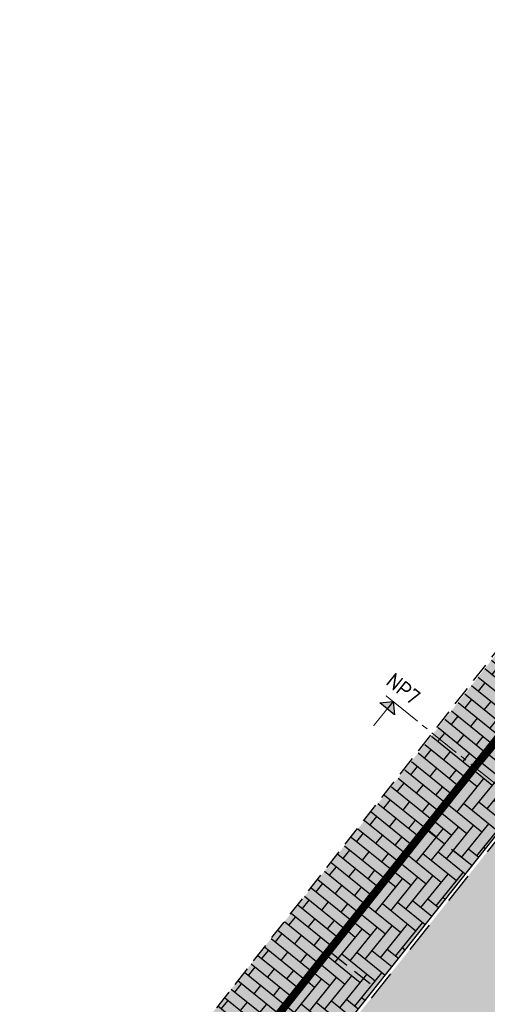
# Model space of a CAD drawing. Header units: metres. Extents: x 183890 to 185675, y 327401 to 328446.
# Tile 11 of 69: x 184137 to 184152, y 327732 to 327763. Entities that reach past the tile are written whole.
import ezdxf
from ezdxf.enums import TextEntityAlignment as Align

# ---------------------------------------------------------------- set-up
doc = ezdxf.new("R2010")
doc.units = ezdxf.units.M
doc.header["$LTSCALE"] = 0.2
for name, pattern in [('DASHED', [200, 100, -100]), ('HIDDEN', [9.524999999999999, 6.35, -3.175]), ('HIDDEN2', [4.762499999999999, 3.175, -1.5875]), ('VH-GELEIDEBAND_50X200', [8, 4, -2, 0, -2]), ('XX-CENTER', [8, 5, -1, 1, -1])]:
    doc.linetypes.add(name, pattern=pattern)
for name, color, linetype, lineweight in [('N-WE-VH-KANTOPSLUITING_GELEIDEBAND_50X200-G', 1, 'VH-GELEIDEBAND_50X200', 35), ('X-XX-AL-T25', 7, 'Continuous', 25), ('X-XX-AL-VERWIJZING_DOORSNEDE-G', 7, 'XX-CENTER', 18)]:
    doc.layers.add(name, color=color, linetype=linetype, lineweight=lineweight)
for name, color, linetype in [('O_WEGEN_A_BSS', 41, 'Continuous'), ('O_WEGEN_A_TROTTOIR', 252, 'Continuous'), ('O_WEGEN_L_1STREK BSS', 3, 'Continuous'), ('O_WEGEN_L_2STREK', 3, 'Continuous'), ('O_WEGEN_L_OB 60x200', 2, 'HIDDEN'), ('O_WEGEN_L_P-VAK', 6, 'HIDDEN2')]:
    doc.layers.add(name, color=color, linetype=linetype)
doc.styles.add('NLCS-ISO', font='NLCS-ISO.ttf')
doc.styles.get("Standard").update_dxf_attribs({"font": 'arial.ttf'})

# ---------------------------------------------------------------- blocks, each defined once
blk = doc.blocks.new('pijldrsn')
at = {"linetype": 'Continuous'}
blk.add_hatch(color=256, dxfattribs=at).paths.add_polyline_path([(-2.99999997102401, -2.999999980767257), (2.897598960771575e-08, 1.923274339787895e-08), (3.00000002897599, -2.999999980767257)])
for p, q in [((-2.99999997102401, -2.999999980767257), (2.897598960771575e-08, 1.923274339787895e-08)), ((2.897598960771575e-08, 1.923274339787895e-08), (3.00000002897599, -2.999999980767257)), ((2.897598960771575e-08, 1.923274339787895e-08), (2.897598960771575e-08, -2.999999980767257)), ((2.897598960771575e-08, 1.923274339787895e-08), (2.897598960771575e-08, 1.923274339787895e-08)), ((2.897598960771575e-08, 1.923274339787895e-08), (2.897598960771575e-08, 1.923274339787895e-08)), ((2.897598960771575e-08, 1.923274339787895e-08), (2.897598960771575e-08, 1.923274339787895e-08)), ((3.00000002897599, -2.999999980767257), (-2.99999997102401, -2.999999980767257))]:
    blk.add_line(p, q, dxfattribs=at)
at = {"linetype": 'Continuous', "const_width": 0.35}
for points in [[(-2.99999997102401, 1.923274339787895e-08), (3.00000002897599, 1.923274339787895e-08)], [(2.897598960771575e-08, 1.923274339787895e-08), (2.897598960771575e-08, -9.999999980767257)]]:
    blk.add_lwpolyline(points, dxfattribs=at)
at = {"flags": 11}
for tag, p in [('TEXTAT', (0, -65)), ('TEXTHG', (0.02287704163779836, -71.78196205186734))]:
    blk.add_attdef(tag, text='', height=5, dxfattribs=at).set_placement(p, align=Align.TOP_CENTER)

msp = doc.modelspace()

# ---------------------------------------------------------------- hatches: boundary and pattern name
at = {"layer": 'O_WEGEN_A_BSS'}
h = msp.add_hatch(dxfattribs=at)
h.set_pattern_fill('AVH-BSS_KEIFORMAAT_ELLEBOOG', color=252, scale=5, angle=87, pattern_type=2)
h.set_pattern_definition([(87, (184447.3130697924, 327470.7062166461), (-0.4968041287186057, 0.5517568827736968), [1.575, -0.5249999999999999]), (357, (184446.2645087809, 327470.7611694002), (-0.4968041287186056, 0.5517568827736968), [1.575, -0.5249999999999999])])
edge = h.paths.add_edge_path()
edge.add_line((184159.8005742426, 327738.9262330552), (184142.3748351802, 327716.9563285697))
edge.add_line((184142.3748351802, 327716.9563285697), (184139.8281472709, 327715.3565856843))
edge.add_line((184139.8281472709, 327715.3565856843), (184138.4396997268, 327713.6292467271))
edge.add_line((184138.4396997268, 327713.6292467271), (184127.7993180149, 327700.234466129))
edge.add_arc((184131.7966119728, 327697.0591447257), 5.104999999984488, 141.5375039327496, 220.8938671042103)
edge.add_line((184127.9376222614, 327693.7171059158), (184117.9428753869, 327704.7497823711))
edge.add_arc((184121.7267237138, 327708.1766638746), 5.104999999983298, 222.1658889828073, 321.5375039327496)
edge.add_line((184125.7240176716, 327705.0013424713), (184134.8538824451, 327716.4945895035))
edge.add_line((184134.8538824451, 327716.4945895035), (184138.1638033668, 327720.6123938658))
edge.add_line((184138.1638033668, 327720.6123938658), (184141.6088992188, 327723.3769198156))
edge.add_line((184141.6088992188, 327723.3769198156), (184156.2044428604, 327741.7785898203))
edge.add_line((184156.2044428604, 327741.7785898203), (184171.1251983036, 327760.6002360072))
edge.add_line((184171.1251983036, 327760.6002360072), (184171.2384442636, 327760.7434656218))
edge.add_arc((184170.3868350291, 327761.4475868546), 1.104999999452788, 320.4156291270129, 379.0748317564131)
edge.add_line((184171.4311623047, 327761.8087039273), (184170.1212257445, 327766.2141266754))
edge.add_line((184170.1212257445, 327766.2141266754), (184173.2700674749, 327767.2252938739))
edge.add_line((184173.2700674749, 327767.2252938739), (184173.5712233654, 327766.4024225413))
edge.add_arc((184174.6042158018, 327766.7804789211), 1.099999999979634, 200.1017036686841, 321.6602070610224)
edge.add_line((184175.4669961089, 327766.0981226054), (184182.275286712, 327774.6985545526))
edge.add_line((184182.275286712, 327774.6985545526), (184200.9595801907, 327798.2882535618))
edge.add_line((184200.9595801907, 327798.2882535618), (184208.6314484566, 327792.3820498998))
edge.add_line((184208.6314484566, 327792.3820498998), (184205.075, 327788.354))
edge.add_line((184205.075, 327788.354), (184203.54, 327788.874))
edge.add_line((184203.54, 327788.874), (184202.799, 327788.988))
edge.add_line((184202.799, 327788.988), (184201.993, 327789.033))
edge.add_line((184201.993, 327789.033), (184201.226, 327788.983))
edge.add_line((184201.226, 327788.983), (184198.8008638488, 327788.170159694))
edge.add_line((184198.8008638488, 327788.170159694), (184185.8754336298, 327771.851267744))
edge.add_line((184185.8754336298, 327771.851267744), (184174.7237144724, 327757.7508872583))
edge.add_line((184174.7237144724, 327757.7508872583), (184159.8024937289, 327738.9286530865))
edge.add_line((184159.8024937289, 327738.9286530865), (184159.8005742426, 327738.9262330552))
h = msp.add_hatch(dxfattribs=at)
h.set_pattern_fill('AVH-BSS_DIKFORMAAT_HALFST', color=252, scale=5, angle=51, style=0, pattern_type=2)
h.set_pattern_definition([(51, (0, 0), (0.2491735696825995, 1.130019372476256), [0.345, -0.345]), (141, (0, 0), (-0.217115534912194, -0.268115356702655), [])])
h.paths.add_polyline_path([(184158.167787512, 327750.2682143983), (184159.4468545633, 327749.2571795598), (184143.1190100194, 327728.6714799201), (184141.8750200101, 327729.658168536), (184158.1564985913, 327750.2338257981), (184158.1775692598, 327750.2604824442)])
for color, points in [(256, [(184158.167787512, 327750.2682143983), (184159.4468545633, 327749.2571795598), (184143.1190100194, 327728.6714799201), (184141.8750200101, 327729.658168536), (184158.1564985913, 327750.2338257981), (184158.1775692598, 327750.2604824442)]), (254, [(184143.2772974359, 327728.5459319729), (184144.6875513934, 327727.4273687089), (184147.3043423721, 327730.7265485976), (184149.7428001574, 327733.7966289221), (184152.8489098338, 327737.7148023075), (184155.9549636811, 327741.6330199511), (184159.0611291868, 327745.5511490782), (184161.0273668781, 327748.0314424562), (184159.6049058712, 327749.1346057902), (184148.332258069, 327734.9148281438), (184145.9131298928, 327731.8691188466)])]:
    msp.add_hatch(color=color, dxfattribs=at).paths.add_polyline_path(points)
h = msp.add_hatch(dxfattribs=at)
h.set_pattern_fill('AVH-BSS_DIKFORMAAT_ELLEBOOG', color=252, scale=5, angle=141, style=0, pattern_type=2)
h.set_pattern_definition([(141, (0, 0), (-0.4852308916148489, -0.05099982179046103), [1.38, -0.6900000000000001]), (50.99999999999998, (-0.6513466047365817, -0.8043460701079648), (-0.4852308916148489, -0.050999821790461), [1.38, -0.6900000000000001])])
h.paths.add_polyline_path([(184143.2772974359, 327728.5459319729), (184144.6875513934, 327727.4273687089), (184147.3043423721, 327730.7265485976), (184149.7428001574, 327733.7966289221), (184152.8489098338, 327737.7148023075), (184155.9549636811, 327741.6330199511), (184159.0611291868, 327745.5511490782), (184161.0273668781, 327748.0314424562), (184159.6049058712, 327749.1346057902), (184148.332258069, 327734.9148281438), (184145.9131298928, 327731.8691188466)])
at = {"layer": 'O_WEGEN_A_TROTTOIR'}
h = msp.add_hatch(dxfattribs=at)
h.set_pattern_fill('ANSI37', color=256, scale=0.1, style=0)
h.set_pattern_definition([(82.34754323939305, (184037.0400008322, 327702.9326401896), (-0.3146723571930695, 0.04227951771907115), []), (172.3475432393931, (184037.0400008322, 327702.9326401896), (-0.04227951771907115, -0.3146723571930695), [])])
edge = h.paths.add_edge_path()
edge.add_line((184170.9238634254, 327916.7893261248), (184168.1620519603, 327914.0683892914))
edge.add_line((184168.1620519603, 327914.0683892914), (184184.4543829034, 327898.6707699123))
edge.add_line((184184.4543829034, 327898.6707699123), (184178.2445199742, 327892.0179112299))
edge.add_line((184178.2445199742, 327892.0179112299), (184159.7736778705, 327870.5080951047))
edge.add_line((184159.7736778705, 327870.5080951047), (184152.0655389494, 327861.3893509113))
edge.add_line((184152.0655389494, 327861.3893509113), (184143.1366759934, 327850.8200929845))
edge.add_line((184143.1366759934, 327850.8200929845), (184133.1612139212, 327839.0938221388))
edge.add_line((184133.1612139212, 327839.0938221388), (184128.0533838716, 327832.9952355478))
edge.add_line((184128.0533838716, 327832.9952355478), (184120.9878794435, 327824.5601401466))
edge.add_line((184120.9878794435, 327824.5601401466), (184113.5270943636, 327816.6307289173))
edge.add_line((184113.5270943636, 327816.6307289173), (184112.2763495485, 327815.3402812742))
edge.add_line((184112.2763495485, 327815.3402812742), (184109.3260929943, 327812.0411351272))
edge.add_line((184109.3260929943, 327812.0411351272), (184106.3758364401, 327808.7419889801))
edge.add_line((184106.3758364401, 327808.7419889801), (184101.8911135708, 327803.6371200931))
edge.add_line((184101.8911135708, 327803.6371200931), (184098.0173604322, 327799.2126215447))
edge.add_line((184098.0173604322, 327799.2126215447), (184094.48503175, 327795.1520159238))
edge.add_line((184094.48503175, 327795.1520159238), (184089.8638483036, 327789.8397120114))
edge.add_line((184089.8638483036, 327789.8397120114), (184080.5068335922, 327778.9974336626))
edge.add_line((184080.5068335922, 327778.9974336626), (184072.106946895, 327769.2694053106))
edge.add_line((184072.106946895, 327769.2694053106), (184069.467163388, 327766.0384463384))
edge.add_line((184069.467163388, 327766.0384463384), (184065.8851491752, 327762.2204311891))
edge.add_line((184065.8851491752, 327762.2204311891), (184062.7716076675, 327758.4149915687))
edge.add_line((184062.7716076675, 327758.4149915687), (184057.0538201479, 327752.0181105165))
edge.add_line((184057.0538201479, 327752.0181105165), (184050.045833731, 327744.1098007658))
edge.add_line((184050.045833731, 327744.1098007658), (184035.7609510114, 327727.9897242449))
edge.add_line((184035.7609510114, 327727.9897242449), (184036.8335170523, 327727.0334077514))
edge.add_line((184036.8335170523, 327727.0334077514), (184058.029058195, 327750.8204988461))
edge.add_line((184058.029058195, 327750.8204988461), (184057.9320264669, 327750.9070138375))
edge.add_line((184057.9320264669, 327750.9070138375), (184061.6597104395, 327755.0878339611))
edge.add_line((184061.6597104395, 327755.0878339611), (184061.7567421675, 327755.0013189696))
edge.add_line((184061.7567421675, 327755.0013189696), (184064.6591675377, 327758.271287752))
edge.add_line((184064.6591675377, 327758.271287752), (184064.5614555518, 327758.3570337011))
edge.add_line((184064.5614555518, 327758.3570337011), (184067.5295845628, 327761.7393716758))
edge.add_line((184067.5295845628, 327761.7393716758), (184067.6272965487, 327761.6536257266))
edge.add_line((184067.6272965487, 327761.6536257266), (184078.2062547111, 327773.7089008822))
edge.add_line((184078.2062547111, 327773.7089008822), (184078.3605611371, 327773.884741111))
edge.add_line((184078.3605611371, 327773.884741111), (184078.2628491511, 327773.9704870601))
edge.add_line((184078.2628491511, 327773.9704870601), (184081.8905623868, 327778.1044556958))
edge.add_line((184081.8905623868, 327778.1044556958), (184081.9882743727, 327778.0187097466))
edge.add_line((184081.9882743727, 327778.0187097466), (184084.8403826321, 327781.2688360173))
edge.add_line((184084.8403826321, 327781.2688360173), (184084.7426706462, 327781.3545819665))
edge.add_line((184084.7426706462, 327781.3545819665), (184088.3703838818, 327785.4885506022))
edge.add_line((184088.3703838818, 327785.4885506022), (184088.4680958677, 327785.4028046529))
edge.add_line((184088.4680958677, 327785.4028046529), (184089.3183356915, 327786.3716973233))
edge.add_line((184089.3183356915, 327786.3716973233), (184095.9005945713, 327793.8725249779))
edge.add_line((184095.9005945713, 327793.8725249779), (184100.9782996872, 327799.6588350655))
edge.add_line((184100.9782996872, 327799.6588350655), (184100.8805877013, 327799.7445810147))
edge.add_line((184100.8805877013, 327799.7445810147), (184105.5641314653, 327805.080724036))
edge.add_line((184105.5641314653, 327805.080724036), (184105.6613478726, 327804.9954129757))
edge.add_line((184105.6613478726, 327804.9954129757), (184112.2618930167, 327812.5170787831))
edge.add_arc((184105.115673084, 327818.961162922), 9.62261293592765, 317.957526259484, 319.5061315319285)
edge.add_arc((184109.2123159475, 327809.1404734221), 4.809926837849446, 47.95752626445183, 49.50613153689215)
edge.add_arc((184002.5161160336, 327911.6051224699), 147.726548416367, 318.0216747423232, 319.5702800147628)
edge.add_arc((184118.1718452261, 327819.3879406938), 4.809926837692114, 228.1998395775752, 229.7484448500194)
edge.add_arc((183832.8490808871, 328064.2733510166), 376.0658423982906, 318.6285075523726, 320.2015190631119)
edge.add_line((184121.7806535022, 327823.5576179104), (184121.6817121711, 327823.6419423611))
edge.add_line((184121.6817121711, 327823.6419423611), (184124.4141967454, 327826.8480784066))
edge.add_line((184124.4141967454, 327826.8480784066), (184124.5131380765, 327826.7637539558))
edge.add_line((184124.5131380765, 327826.7637539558), (184132.9956939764, 327836.7166841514))
edge.add_line((184132.9956939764, 327836.7166841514), (184132.8967526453, 327836.8010086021))
edge.add_line((184132.8967526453, 327836.8010086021), (184136.4643479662, 327840.9870142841))
edge.add_line((184136.4643479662, 327840.9870142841), (184136.5632892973, 327840.9026898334))
edge.add_line((184136.5632892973, 327840.9026898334), (184141.6614680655, 327846.884591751))
edge.add_line((184141.6614680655, 327846.884591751), (184141.5625267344, 327846.9689162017))
edge.add_line((184141.5625267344, 327846.9689162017), (184144.2882409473, 327850.167108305))
edge.add_line((184144.2882409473, 327850.167108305), (184144.3871822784, 327850.0827838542))
edge.add_line((184144.3871822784, 327850.0827838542), (184153.0703731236, 327860.271127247))
edge.add_line((184153.0703731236, 327860.271127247), (184152.9714317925, 327860.3554516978))
edge.add_line((184152.9714317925, 327860.3554516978), (184155.8903550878, 327863.7803439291))
edge.add_line((184155.8903550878, 327863.7803439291), (184155.9892964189, 327863.6960194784))
edge.add_line((184155.9892964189, 327863.6960194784), (184160.7856252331, 327869.3237484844))
edge.add_line((184160.7856252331, 327869.3237484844), (184160.686683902, 327869.4080729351))
edge.add_line((184160.686683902, 327869.4080729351), (184164.2304259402, 327873.5660905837))
edge.add_line((184164.2304259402, 327873.5660905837), (184164.3293672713, 327873.481766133))
edge.add_line((184164.3293672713, 327873.481766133), (184168.6163719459, 327878.5118842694))
edge.add_line((184168.6163719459, 327878.5118842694), (184168.5174306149, 327878.5962087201))
edge.add_line((184168.5174306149, 327878.5962087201), (184170.1390546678, 327880.4989266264))
edge.add_line((184170.1390546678, 327880.4989266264), (184170.2379959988, 327880.4146021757))
edge.add_line((184170.2379959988, 327880.4146021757), (184184.8263917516, 327897.5317643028))
edge.add_line((184184.8263917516, 327897.5317643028), (184186.0060768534, 327896.52635739))
edge.add_line((184186.0060768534, 327896.52635739), (184174.7037869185, 327883.2649177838))
edge.add_line((184174.7037869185, 327883.2649177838), (184164.7147772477, 327871.5444036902))
edge.add_line((184164.7147772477, 327871.5444036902), (184157.281196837, 327862.8222793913))
edge.add_line((184157.281196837, 327862.8222793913), (184152.7911996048, 327857.5539817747))
edge.add_line((184152.7911996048, 327857.5539817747), (184143.0009307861, 327846.0666584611))
edge.add_line((184143.0009307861, 327846.0666584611), (184132.3446379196, 327833.5631936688))
edge.add_line((184132.3446379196, 327833.5631936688), (184123.0009470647, 327822.5998585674))
edge.add_line((184123.0009470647, 327822.5998585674), (184116.0522002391, 327814.491513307))
edge.add_line((184116.0522002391, 327814.491513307), (184110.7072732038, 327808.3955431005))
edge.add_line((184110.7072732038, 327808.3955431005), (184097.0656220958, 327792.8501694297))
edge.add_line((184097.0656220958, 327792.8501694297), (184068.6274280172, 327760.4433625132))
edge.add_line((184068.6274280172, 327760.4433625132), (184065.6131281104, 327757.0084103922))
edge.add_line((184065.6131281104, 327757.0084103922), (184063.126618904, 327754.2086414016))
edge.add_line((184063.126618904, 327754.2086414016), (184062.277121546, 327753.2558793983))
edge.add_line((184062.277121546, 327753.2558793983), (184055.0909873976, 327745.1962009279))
edge.add_line((184055.0909873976, 327745.1962009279), (184054.4640208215, 327745.3660228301))
edge.add_line((184054.4640208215, 327745.3660228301), (184053.7407485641, 327746.0109035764))
edge.add_line((184053.7407485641, 327746.0109035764), (184035.8786978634, 327725.9625210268))
edge.add_line((184035.8786978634, 327725.9625210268), (184037.2940067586, 327724.7005499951))
edge.add_line((184037.2940067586, 327724.7005499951), (184037.757231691, 327725.2144123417))
edge.add_line((184037.757231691, 327725.2144123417), (184036.4137154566, 327726.412312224))
edge.add_line((184036.4137154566, 327726.412312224), (184044.3997146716, 327735.3690871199))
edge.add_line((184044.3997146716, 327735.3690871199), (184045.743230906, 327734.1711872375))
edge.add_line((184045.743230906, 327734.1711872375), (184051.2841199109, 327740.385625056))
edge.add_line((184051.2841199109, 327740.385625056), (184059.9341120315, 327750.0871076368))
edge.add_line((184059.9341120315, 327750.0871076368), (184083.2532874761, 327776.5644946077))
edge.add_line((184083.2532874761, 327776.5644946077), (184097.6306978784, 327792.9483044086))
edge.add_line((184097.6306978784, 327792.9483044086), (184127.4296871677, 327827.2817088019))
edge.add_line((184127.4296871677, 327827.2817088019), (184139.7511758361, 327841.6985887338))
edge.add_line((184139.7511758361, 327841.6985887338), (184153.0590756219, 327857.3132925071))
edge.add_line((184153.0590756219, 327857.3132925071), (184171.2630905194, 327878.6728086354))
edge.add_line((184171.2630905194, 327878.6728086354), (184186.0468639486, 327896.0192153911))
edge.add_arc((184182.4408831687, 327899.5086857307), 5.017917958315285, 315.9407374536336, 407.2411573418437)
edge.add_line((184185.8476182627, 327903.1929301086), (184184.4919031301, 327901.7225436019))
edge.add_line((184184.4919031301, 327901.7225436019), (184175.6282056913, 327909.8119560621))
edge.add_line((184175.6282056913, 327909.8119560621), (184176.983920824, 327911.2823425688))
edge.add_line((184176.983920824, 327911.2823425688), (184170.9238634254, 327916.7893261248))
h = msp.add_hatch(dxfattribs=at)
h.set_pattern_fill('ANSI37', color=256, scale=0.1, style=0)
h.set_pattern_definition([(92.2408985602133, (184281.3186915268, 327989.6068451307), (-0.317257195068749, -0.01241459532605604), []), (182.2408985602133, (184281.3186915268, 327989.6068451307), (0.01241459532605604, -0.317257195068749), [])])
edge = h.paths.add_edge_path()
edge.add_line((184075.3200000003, 327753.2099999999), (184075.4705192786, 327753.3416987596))
edge.add_line((184075.4705192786, 327753.3416987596), (184076.7928763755, 327751.8422883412))
edge.add_line((184076.7928763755, 327751.8422883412), (184078.8769223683, 327753.6430342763))
edge.add_line((184078.8769223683, 327753.6430342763), (184077.4927973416, 327755.2141650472))
edge.add_line((184077.4927973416, 327755.2141650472), (184076.9870534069, 327759.1994272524))
edge.add_line((184076.9870534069, 327759.1994272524), (184088.3613924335, 327772.03949307))
edge.add_line((184088.3613924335, 327772.03949307), (184103.1938519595, 327788.3186318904))
edge.add_line((184103.1938519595, 327788.3186318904), (184101.650000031, 327789.7899999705))
edge.add_line((184101.650000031, 327789.7899999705), (184108.1356988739, 327796.5981921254))
edge.add_line((184108.1356988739, 327796.5981921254), (184108.8979990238, 327795.872000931))
edge.add_line((184108.8979990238, 327795.872000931), (184140.1208937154, 327831.9423823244))
edge.add_line((184140.1208937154, 327831.9423823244), (184141.7827890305, 327830.5019865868))
edge.add_line((184141.7827890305, 327830.5019865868), (184143.8709782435, 327832.9088752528))
edge.add_line((184143.8709782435, 327832.9088752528), (184143.781655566, 327833.0004517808))
edge.add_arc((184140.2023497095, 327829.5092385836), 5.000000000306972, 44.28618020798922, 139.5601336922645)
edge.add_line((184136.3969138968, 327832.7524866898), (184135.65192045, 327831.8783553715))
edge.add_line((184135.65192045, 327831.8783553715), (184137.0218773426, 327830.7107860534))
edge.add_line((184137.0218773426, 327830.7107860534), (184129.2458020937, 327821.5699983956))
edge.add_line((184129.2458020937, 327821.5699983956), (184121.4512291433, 327812.4592036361))
edge.add_line((184121.4512291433, 327812.4592036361), (184113.5382882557, 327803.4194958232))
edge.add_line((184113.5382882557, 327803.4194958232), (184109.5807829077, 327798.9097118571))
edge.add_line((184109.5807829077, 327798.9097118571), (184108.2273469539, 327800.0963928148))
edge.add_line((184108.2273469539, 327800.0963928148), (184098.9441822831, 327789.5177419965))
edge.add_line((184098.9441822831, 327789.5177419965), (184100.2971291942, 327788.3304801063))
edge.add_line((184100.2971291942, 327788.3304801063), (184076.3608176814, 327761.053803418))
edge.add_line((184076.3608176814, 327761.053803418), (184075.0078824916, 327762.2410550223))
edge.add_line((184075.0078824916, 327762.2410550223), (184074.0526361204, 327761.1525019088))
edge.add_arc((184077.8509872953, 327757.9001822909), 5.000505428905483, 139.4283705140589, 221.408826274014)
edge.add_line((184074.1005622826, 327754.5927109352), (184075.3200000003, 327753.2099999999))

# ---------------------------------------------------------------- linework, layer by layer
at = {"layer": 'N-WE-VH-KANTOPSLUITING_GELEIDEBAND_50X200-G', "const_width": 0.2}
msp.add_lwpolyline([(184136.0587328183, 327718.3207322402), (184138.0180450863, 327720.7582722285), (184140.9825822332, 327723.1371726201, 0.4814525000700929), (184140.9808074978, 327723.762536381), (184140.2966190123, 327724.3052101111, -0.4142136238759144), (184140.2317987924, 327724.8671695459), (184154.6272918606, 327743.0166133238), (184168.6453966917, 327760.6996230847, -0.4138781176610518), (184169.2069801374, 327760.764872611), (184169.9920450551, 327760.1439798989, 0.4138780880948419), (184170.5536284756, 327760.2092293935), (184170.964480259, 327760.7274944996), (184171.0804534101, 327760.8740944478, 0.2616885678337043), (184171.2374183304, 327761.7417093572), (184169.4609254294, 327767.7406004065), (184159.0858765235, 327796.0891421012, -0.02524079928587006), (184157.5394738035, 327801.081697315), (184153.6764293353, 327816.216972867, 0.03265668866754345), (184151.7267058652, 327822.1966396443), (184151.2023689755, 327823.5075840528, 0.09513502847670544), (184148.1692288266, 327828.237844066), (184145.0868292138, 327831.4817280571), (184143.7091635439, 327832.9315684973)], format="xyb", dxfattribs=at)
at = {"layer": 'N-WE-VH-KANTOPSLUITING_GELEIDEBAND_50X200-G', "linetype": 'Continuous'}
for points in [[(184140.1534513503, 327724.9293119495), (184154.5489283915, 327743.0787355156)], [(184140.3101462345, 327724.8050271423), (184154.7119070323, 327742.9623810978)]]:
    msp.add_lwpolyline(points, dxfattribs=at)
at = {"layer": 'O_WEGEN_L_1STREK BSS', "linetype": 'Continuous', "ltscale": 0.8}
msp.add_lwpolyline([(184141.533973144, 327723.4514218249), (184156.1221612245, 327741.8438181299)], dxfattribs=at)
at = {"layer": 'O_WEGEN_L_2STREK', "linetype": 'DASHED', "ltscale": 0.05, "flags": 128}
msp.add_lwpolyline([(184145.2318132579, 327831.619494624), (184148.3142128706, 327828.3756106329, -0.09513502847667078), (184151.3880663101, 327823.5818571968), (184151.9124031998, 327822.2709127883, -0.03265668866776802), (184153.8702168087, 327816.2664341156), (184157.733261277, 327801.1311585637, 0.02524079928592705), (184159.2736933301, 327796.1578796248), (184169.648742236, 327767.8093379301), (184171.3956061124, 327761.9115301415), (184171.4311623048, 327761.8087039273, -0.2616885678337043), (184171.2384442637, 327760.7434656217), (184171.1251983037, 327760.6002360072), (184156.2044260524, 327741.7785686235), (184141.6088992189, 327723.3769198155), (184138.1548620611, 327720.6052188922)], format="xyb", dxfattribs=at)
at = {"layer": 'O_WEGEN_L_OB 60x200', "ltscale": 0.5, "flags": 128}
msp.add_lwpolyline([(184168.9388967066, 327763.4113921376), (184167.99, 327762.16), (184165.93, 327759.81), (184159.92, 327752.25), (184157.25, 327749.23), (184141.88931981, 327729.6468264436), (184137.665569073, 327724.5977451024), (184137.89, 327724.41), (184135.3896875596, 327721.1895340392), (184124.353, 327706.974), (184120.308, 327707.129)], dxfattribs=at)
at = {"layer": 'O_WEGEN_L_P-VAK'}
for points in [[(184150.2986728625, 327737.3953435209), (184151.7092136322, 327736.2771453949)], [(184147.1925632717, 327733.4771700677), (184148.6031040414, 327732.3589719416)]]:
    msp.add_lwpolyline(points, dxfattribs=at)
at = {"layer": 'X-XX-AL-VERWIJZING_DOORSNEDE-G', "color": 7, "linetype": 'XX-CENTER', "lineweight": 18}
msp.add_lwpolyline([(184149.1727555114, 327741.5399240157), (184155.0144788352, 327736.8362798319), (184160.856202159, 327732.1326356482)], dxfattribs=at)

# ---------------------------------------------------------------- block references
at = {"layer": 'X-XX-AL-T25', "color": 7, "linetype": 'Continuous', "lineweight": 25, "xscale": 0.09999999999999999, "yscale": 0.09999999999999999, "zscale": 0.09999999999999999, "rotation": 321.1596455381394}
msp.add_blockref('pijldrsn', (184149.1727555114, 327741.5399240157), dxfattribs=at)

# ---------------------------------------------------------------- texts
at = {"layer": 'X-XX-AL-T25', "color": 7, "linetype": 'Continuous', "lineweight": 25, "insert": (184149.3452224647, 327741.7541205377), "char_height": 0.5, "attachment_point": 8, "rotation": 321.15964553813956, "style": 'NLCS-ISO'}
msp.add_mtext('NP7', dxfattribs=at)

doc.saveas('drawing.dxf')
